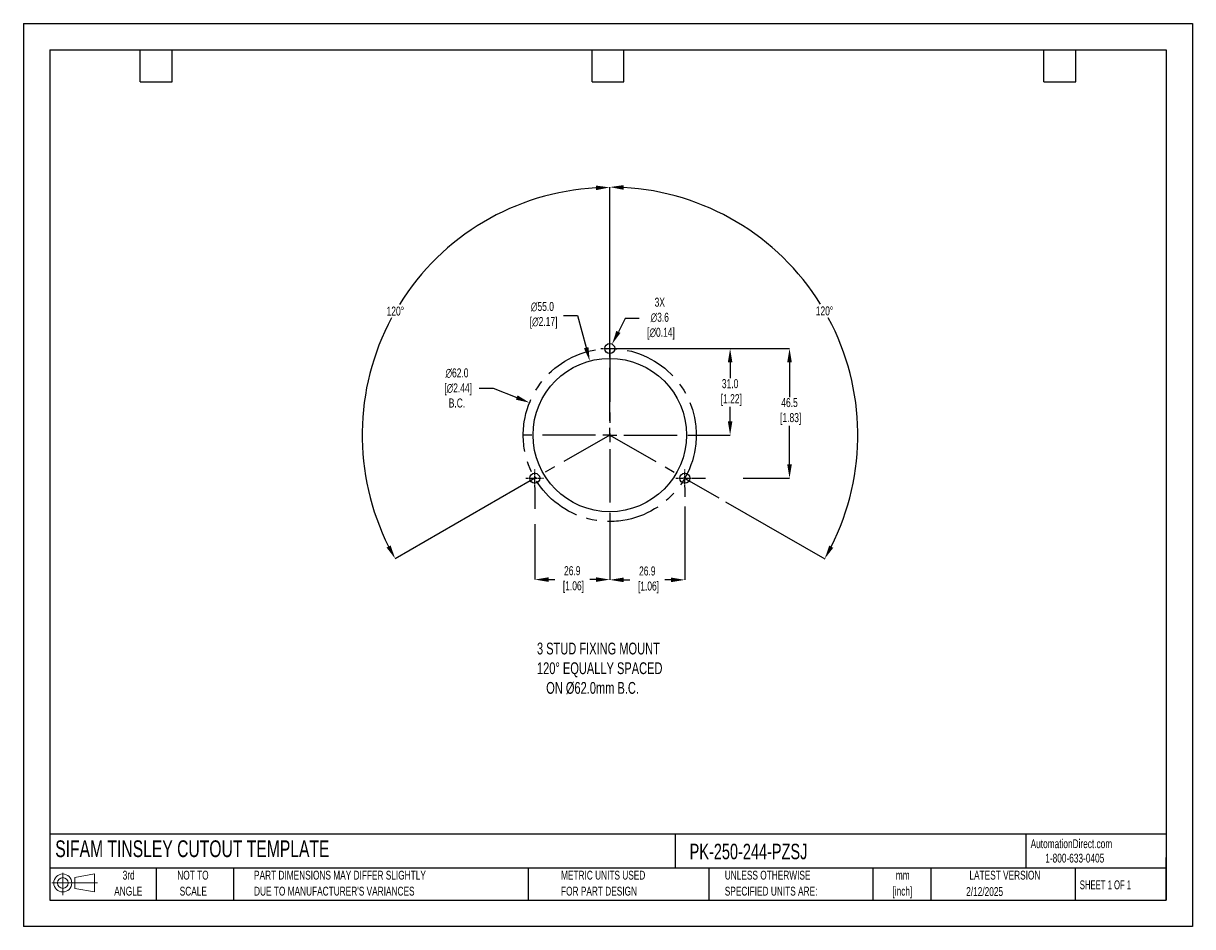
# Model space of a CAD drawing. Header units: millimetres. Extents: x 0 to 419, y 0 to 324.
import ezdxf

# ---------------------------------------------------------------- set-up
doc = ezdxf.new("R2010")
doc.units = ezdxf.units.MM
doc.header["$LTSCALE"] = 1.5
doc.header["$PDSIZE"] = -1
doc.linetypes.add('CENTERX2', pattern=[20.32, 12.7, -2.54, 2.54, -2.54])
for name, color, linetype in [('1', 7, 'Continuous'), ('CENTER', 40, 'CENTERX2'), ('SLD-DEFPOINTS', 7, 'Continuous')]:
    doc.layers.add(name, color=color, linetype=linetype)
doc.layers.add('DIMENSIONS', color=140, linetype='Continuous', lineweight=25)
doc.layers.add('TEXT', color=140, linetype='Continuous', lineweight=25)
doc.styles.add('SLDTEXTSTYLE0', font='TXT', dxfattribs={"width": 0.7})
doc.styles.add('SLDTEXTSTYLE1', font='TXT', dxfattribs={"width": 0.65})
doc.dimstyles.new('SLDDIMSTYLE0', dxfattribs={"dimtxt": 3.237012, "dimasz": 4.953, "dimexe": 0, "dimexo": 0.0625, "dimgap": 0.809253, "dimtad": 0, "dimtih": 1, "dimtoh": 1, "dimrnd": 1e-09, "dimzin": 12, "dimdsep": 46, "dimtxsty": 'SLDTEXTSTYLE0', "dimsah": 1, "dimcen": 0, "dimadec": 0, "dimazin": 3, "dimtfac": 1, "dimtofl": 0, "dimtmove": 0, "dimatfit": 3, "dimfxl": 0, "dimfrac": 2, "dimtolj": 1, "dimtzin": 12, "dimarcsym": 0})

# ---------------------------------------------------------------- blocks, each defined once
blk = doc.blocks.new('Block11')
at = {"color": 7, "linetype": 'Continuous', "lineweight": 18}
for p, q in [((0, 4.32), (16.31, 4.32)), ((3.88, 7.97), (3.88, 0)), ((8.22, 6.25), (15.26, 7.55)), ((8.22, 2.39), (8.22, 6.25)), ((15.26, 7.55), (15.26, 1.1)), ((8.22, 2.39), (15.26, 1.1))]:
    blk.add_line(p, q, dxfattribs=at)
for radius in [3.23, 1.93]:
    blk.add_circle((3.88, 4.32), radius, dxfattribs=at)
blk = doc.blocks.new('Block12')
at = {"layer": 'SLD-DEFPOINTS'}
blk.add_blockref('Block11', (0, 0), dxfattribs=at)
blk = doc.blocks.new('SW_NOTE_0_1')
at = {"layer": 'TEXT', "color": 0, "linetype": 'CENTERX2', "lineweight": 18, "char_height": 3.175, "attachment_point": 2, "style": 'SLDTEXTSTYLE0'}
for s, insert in [('mm', (4.27, 4.09)), ('[inch]', (4.14, -1.64))]:
    blk.add_mtext(s, dxfattribs=dict(at, insert=insert))
blk = doc.blocks.new('SW_NOTE_0_2')
at = {"layer": 'TEXT', "color": 0, "linetype": 'CENTERX2', "lineweight": 18, "char_height": 3.175, "attachment_point": 1, "style": 'SLDTEXTSTYLE0'}
for s, insert in [('UNLESS OTHERWISE', (0, 4.09)), ('SPECIFIED UNITS ARE:', (0, -1.64))]:
    blk.add_mtext(s, dxfattribs=dict(at, insert=insert))
blk = doc.blocks.new('SW_NOTE_0_3')
at = {"layer": 'TEXT', "color": 0, "linetype": 'CENTERX2', "lineweight": 18, "char_height": 3.175, "attachment_point": 1, "style": 'SLDTEXTSTYLE0'}
for s, insert in [('PART DIMENSIONS MAY DIFFER SLIGHTLY', (0, 4.09)), ("DUE TO MANUFACTURER'S VARIANCES", (0, -1.64))]:
    blk.add_mtext(s, dxfattribs=dict(at, insert=insert))
blk = doc.blocks.new('SW_NOTE_0_4')
at = {"layer": 'TEXT', "color": 0, "linetype": 'CENTERX2', "lineweight": 18, "char_height": 3.175, "attachment_point": 2, "style": 'SLDTEXTSTYLE0'}
for s, insert in [('NOT TO', (7.89, 4.09)), ('SCALE', (8.03, -1.64))]:
    blk.add_mtext(s, dxfattribs=dict(at, insert=insert))
blk = doc.blocks.new('SW_NOTE_0_5')
at = {"layer": 'TEXT', "color": 0, "linetype": 'CENTERX2', "lineweight": 18, "char_height": 3.175, "attachment_point": 2, "style": 'SLDTEXTSTYLE0'}
for s, insert in [('3rd', (3.47, 4.09)), ('ANGLE', (3.33, -1.64))]:
    blk.add_mtext(s, dxfattribs=dict(at, insert=insert))
blk = doc.blocks.new('SW_NOTE_0_6')
at = {"layer": 'TEXT', "color": 0, "linetype": 'CENTERX2', "lineweight": 18, "char_height": 3.175, "attachment_point": 1, "style": 'SLDTEXTSTYLE0'}
for s, insert in [('METRIC UNITS USED', (0, 4.09)), ('FOR PART DESIGN', (0, -1.64))]:
    blk.add_mtext(s, dxfattribs=dict(at, insert=insert))
blk = doc.blocks.new('SW_CENTERMARKSYMBOL_0')
at = {"layer": 'CENTER', "color": 0}
for p, q in [((0, 5.08), (0, 31.2)), ((-5.08, 0), (-31.2, 0)), ((0, 0), (-2.54, 0)), ((0, 0), (0, 2.54)), ((0, 0), (0, -2.54)), ((0, 0), (2.54, 0)), ((5.08, 0), (31.2, 0)), ((0, -5.08), (0, -31.2))]:
    blk.add_line(p, q, dxfattribs=at)
blk = doc.blocks.new('*D22')
at = {"layer": 'Defpoints', "color": 0}
for p in [(203.02, 202.8), (217.35, 149.7)]:
    blk.add_point(p, dxfattribs=at)
at = {"layer": 'DIMENSIONS', "color": 0, "lineweight": -2}
for p, q in [((193.65, 219.17), (198.61, 219.17)), ((198.61, 219.17), (201.73, 207.59))]:
    blk.add_line(p, q, dxfattribs=at)
at = {"layer": 'DIMENSIONS', "color": 0}
blk.add_solid([(202.53, 207.8), (200.93, 207.37), (203.02, 202.8)], dxfattribs=at)
at = {"layer": 'DIMENSIONS', "color": 0, "insert": (186.05, 219.17), "char_height": 3.237, "attachment_point": 5, "style": 'SLDTEXTSTYLE0'}
blk.add_mtext('\\A1;∅55.0\\P [∅2.17]', dxfattribs=at)
blk = doc.blocks.new('*D25')
at = {"layer": 'Defpoints', "color": 0}
for p in [(181.43, 187.85), (238.94, 164.66)]:
    blk.add_point(p, dxfattribs=at)
at = {"layer": 'DIMENSIONS', "color": 0, "lineweight": -2}
for p, q in [((163.4, 193.12), (168.36, 193.12)), ((168.36, 193.12), (176.84, 189.7))]:
    blk.add_line(p, q, dxfattribs=at)
at = {"layer": 'DIMENSIONS', "color": 0}
blk.add_solid([(177.15, 190.47), (176.53, 188.93), (181.43, 187.85)], dxfattribs=at)
at = {"layer": 'DIMENSIONS', "color": 0, "insert": (155.42, 193.12), "char_height": 3.237, "attachment_point": 5, "style": 'SLDTEXTSTYLE0'}
blk.add_mtext('\\A1;∅62.0\\P [∅2.44]\\PB.C.', dxfattribs=at)
blk = doc.blocks.new('*D26')
at = {"layer": 'Defpoints', "color": 0}
for p in [(210.19, 207.25), (240.28, 160.75), (274.62, 160.75)]:
    blk.add_point(p, dxfattribs=at)
at = {"layer": 'DIMENSIONS', "color": 0, "lineweight": -2}
for p, q in [((210.25, 207.25), (274.62, 207.25)), ((274.62, 202.3), (274.62, 189.85)), ((274.62, 165.71), (274.62, 179.6)), ((240.34, 160.75), (244.5, 160.75)), ((258, 160.75), (274.62, 160.75))]:
    blk.add_line(p, q, dxfattribs=at)
at = {"layer": 'DIMENSIONS', "color": 0}
for points in [[(273.8, 202.3), (275.45, 202.3), (274.62, 207.25)], [(273.8, 165.71), (275.45, 165.71), (274.62, 160.75)]]:
    blk.add_solid(points, dxfattribs=at)
at = {"layer": 'DIMENSIONS', "color": 0, "insert": (274.62, 184.72), "char_height": 3.237, "attachment_point": 5, "style": 'SLDTEXTSTYLE0'}
blk.add_mtext('\\A1;46.5\\P [1.83]', dxfattribs=at)
blk = doc.blocks.new('*D27')
at = {"layer": 'Defpoints', "color": 0}
for p in [(210.19, 207.25), (241.38, 176.25), (253.32, 176.25)]:
    blk.add_point(p, dxfattribs=at)
at = {"layer": 'DIMENSIONS', "color": 0, "lineweight": -2}
for p, q in [((210.25, 207.25), (248.45, 207.25)), ((251.49, 207.25), (253.32, 207.25)), ((253.32, 202.3), (253.32, 196.62)), ((253.32, 181.21), (253.32, 186.37)), ((241.44, 176.25), (253.32, 176.25))]:
    blk.add_line(p, q, dxfattribs=at)
at = {"layer": 'DIMENSIONS', "color": 0}
for points in [[(252.5, 202.3), (254.15, 202.3), (253.32, 207.25)], [(252.5, 181.21), (254.15, 181.21), (253.32, 176.25)]]:
    blk.add_solid(points, dxfattribs=at)
at = {"layer": 'DIMENSIONS', "color": 0, "insert": (253.32, 191.49), "char_height": 3.237, "attachment_point": 5, "style": 'SLDTEXTSTYLE0'}
blk.add_mtext('\\A1;31.0\\P [1.22]', dxfattribs=at)
blk = doc.blocks.new('*D31')
at = {"layer": 'Defpoints', "color": 0}
for p in [(153.14, 244.27), (210.19, 207.25), (210.19, 176.25), (210.19, 176.25), (181.73, 159.86)]:
    blk.add_point(p, dxfattribs=at)
at = {"layer": 'DIMENSIONS', "color": 0, "lineweight": -2}
for p, q in [((210.19, 207.32), (210.19, 265.03)), ((181.67, 159.82), (133.27, 131.93))]:
    blk.add_line(p, q, dxfattribs=at)
for start, end in [(93.1972, 148.1485), (151.7693, 206.7537)]:
    blk.add_arc((210.19, 176.25), 88.77, start, end, dxfattribs=at)
at = {"layer": 'DIMENSIONS', "color": 0}
for points in [[(205.21, 265.71), (205.26, 264.06), (210.19, 265.03)], [(131.64, 136.68), (130.19, 135.9), (133.27, 131.93)]]:
    blk.add_solid(points, dxfattribs=at)
at = {"layer": 'DIMENSIONS', "color": 0, "insert": (133.33, 220.67), "char_height": 3.237, "attachment_point": 5, "style": 'SLDTEXTSTYLE0'}
blk.add_mtext('\\A1;120°', dxfattribs=at)
blk = doc.blocks.new('*D32')
at = {"layer": 'Defpoints', "color": 0}
for p in [(210.19, 207.25), (297.74, 191.74), (210.19, 176.25), (210.19, 176.25), (238.64, 159.86)]:
    blk.add_point(p, dxfattribs=at)
at = {"layer": 'DIMENSIONS', "color": 0, "lineweight": -2}
for p, q in [((210.19, 207.32), (210.19, 265.16)), ((238.7, 159.82), (249.27, 153.74)), ((251.7, 152.33), (287.22, 131.87))]:
    blk.add_line(p, q, dxfattribs=at)
for start, end in [(31.8486, 86.8077), (333.2414, 28.2334)]:
    blk.add_arc((210.19, 176.25), 88.91, start, end, dxfattribs=at)
at = {"layer": 'DIMENSIONS', "color": 0}
for points in [[(215.11, 264.2), (215.16, 265.85), (210.19, 265.16)], [(290.3, 135.83), (288.85, 136.62), (287.22, 131.87)]]:
    blk.add_solid(points, dxfattribs=at)
at = {"layer": 'DIMENSIONS', "color": 0, "insert": (287.16, 220.74), "char_height": 3.237, "attachment_point": 5, "style": 'SLDTEXTSTYLE0'}
blk.add_mtext('\\A1;120°', dxfattribs=at)
blk = doc.blocks.new('*D33')
at = {"layer": 'Defpoints', "color": 0}
for p in [(209.36, 205.65), (211.01, 208.85)]:
    blk.add_point(p, dxfattribs=at)
at = {"layer": 'DIMENSIONS', "color": 0, "lineweight": -2}
for p, q in [((215.74, 218), (213.29, 213.25)), ((220.69, 218), (215.74, 218))]:
    blk.add_line(p, q, dxfattribs=at)
at = {"layer": 'DIMENSIONS', "color": 0}
blk.add_solid([(212.55, 213.63), (214.02, 212.87), (211.01, 208.85)], dxfattribs=at)
at = {"layer": 'DIMENSIONS', "color": 0, "insert": (228.11, 218), "char_height": 3.237, "attachment_point": 5, "style": 'SLDTEXTSTYLE0'}
blk.add_mtext('\\A1;3X\\P∅3.6\\P [∅0.14]', dxfattribs=at)
blk = doc.blocks.new('*D35')
at = {"layer": 'Defpoints', "color": 0}
for p in [(183.29, 157.56), (210.19, 145.06), (210.19, 124.43)]:
    blk.add_point(p, dxfattribs=at)
at = {"layer": 'DIMENSIONS', "color": 0, "lineweight": -2}
for p, q in [((183.29, 157.5), (183.29, 149.85)), ((183.29, 144.33), (183.29, 124.43)), ((210.19, 145), (210.19, 124.43)), ((188.24, 124.43), (190.45, 124.43)), ((205.23, 124.43), (203.02, 124.43))]:
    blk.add_line(p, q, dxfattribs=at)
at = {"layer": 'DIMENSIONS', "color": 0}
for points in [[(188.24, 125.26), (188.24, 123.61), (183.29, 124.43)], [(205.23, 125.26), (205.23, 123.61), (210.19, 124.43)]]:
    blk.add_solid(points, dxfattribs=at)
at = {"layer": 'DIMENSIONS', "color": 0, "insert": (196.74, 124.43), "char_height": 3.237, "attachment_point": 5, "style": 'SLDTEXTSTYLE0'}
blk.add_mtext('\\A1;26.9\\P [1.06]', dxfattribs=at)
blk = doc.blocks.new('*D36')
at = {"layer": 'Defpoints', "color": 0}
for p in [(237.09, 157.56), (210.19, 145.06), (210.19, 124.33)]:
    blk.add_point(p, dxfattribs=at)
at = {"layer": 'DIMENSIONS', "color": 0, "lineweight": -2}
for p, q in [((237.09, 157.5), (237.09, 154.09)), ((237.09, 150.67), (237.09, 124.33)), ((210.19, 145), (210.19, 124.33)), ((215.14, 124.33), (217.35, 124.33)), ((232.13, 124.33), (229.92, 124.33))]:
    blk.add_line(p, q, dxfattribs=at)
at = {"layer": 'DIMENSIONS', "color": 0}
for points in [[(215.14, 125.16), (215.14, 123.51), (210.19, 124.33)], [(232.13, 125.16), (232.13, 123.51), (237.09, 124.33)]]:
    blk.add_solid(points, dxfattribs=at)
at = {"layer": 'DIMENSIONS', "color": 0, "insert": (223.64, 124.33), "char_height": 3.237, "attachment_point": 5, "style": 'SLDTEXTSTYLE0'}
blk.add_mtext('\\A1;26.9\\P [1.06]', dxfattribs=at)

msp = doc.modelspace()

# ---------------------------------------------------------------- linework, layer by layer
at = {"color": 7, "linetype": 'Continuous'}
for p, q in [((0.004, 323.854), (0.004, 0.004)), ((0.004, 323.854), (419.104, 323.854)), ((419.104, 323.854), (419.104, 0.004)), ((419.104, 0.004), (0.004, 0.004))]:
    msp.add_line(p, q, dxfattribs=at)
at = {"layer": '1', "color": 1}
for centre, radius in [((210.185, 207.254), 1.8), ((210.185, 176.254), 27.5), ((183.285, 160.754), 1.8), ((237.085, 160.754), 1.8)]:
    msp.add_circle(centre, radius, dxfattribs=at)
at = {"layer": 'CENTER', "ltscale": 0.05}
for p, q in [((210.185, 204.064), (210.185, 210.444)), ((206.995, 207.254), (213.375, 207.254)), ((183.285, 157.564), (183.285, 163.944)), ((237.085, 157.564), (237.085, 163.944)), ((180.095, 160.754), (186.475, 160.754)), ((233.895, 160.754), (240.275, 160.754))]:
    msp.add_line(p, q, dxfattribs=at)
at = {"layer": 'CENTER'}
for p, q in [((210.185, 207.254), (210.185, 176.254)), ((210.185, 176.254), (181.726, 159.855)), ((210.185, 176.254), (238.645, 159.855))]:
    msp.add_line(p, q, dxfattribs=at)
msp.add_circle((210.185, 176.254), 31, dxfattribs=at)
at = {"layer": 'TEXT'}
for p, q in [((9.525, 314.325), (409.575, 314.325)), ((9.525, 314.325), (9.525, 9.525)), ((41.91, 302.895), (41.91, 314.325)), ((53.34, 302.895), (53.34, 314.325)), ((203.835, 302.895), (203.835, 314.325)), ((215.265, 302.895), (215.265, 314.325)), ((365.76, 302.895), (365.76, 314.325)), ((377.19, 302.895), (377.19, 314.325)), ((409.575, 314.325), (409.575, 9.525)), ((41.91, 302.895), (53.34, 302.895)), ((203.835, 302.895), (215.265, 302.895)), ((365.76, 302.895), (377.19, 302.895)), ((409.575, 33.189), (9.525, 33.189)), ((233.638, 33.189), (233.638, 20.955)), ((359.363, 33.189), (359.363, 20.955)), ((409.575, 9.525), (409.575, 24.765)), ((409.575, 20.955), (9.525, 20.955)), ((47.625, 20.955), (47.625, 9.525)), ((75.317, 20.955), (75.317, 9.525)), ((180.97, 20.955), (180.97, 9.525)), ((245.67, 20.955), (245.67, 9.525)), ((304.536, 20.955), (304.536, 9.525)), ((325.218, 20.955), (325.218, 9.525)), ((377.023, 20.955), (377.023, 9.525)), ((9.525, 9.525), (409.575, 9.525))]:
    msp.add_line(p, q, dxfattribs=at)

# ---------------------------------------------------------------- block references
at = {"layer": 'CENTER'}
msp.add_blockref('SW_CENTERMARKSYMBOL_0', (210.185, 176.254), dxfattribs=at)
at = {"layer": 'SLD-DEFPOINTS'}
msp.add_blockref('Block12', (10.257, 11.331), dxfattribs=at)
at = {"layer": 'TEXT', "linetype": 'CENTERX2', "lineweight": 18}
for name, p in [('SW_NOTE_0_5', (34.271, 15.953)), ('SW_NOTE_0_4', (52.886, 15.953)), ('SW_NOTE_0_3', (82.679, 15.953)), ('SW_NOTE_0_6', (192.718, 15.953)), ('SW_NOTE_0_2', (251.412, 15.953)), ('SW_NOTE_0_1', (310.929, 15.949))]:
    msp.add_blockref(name, p, dxfattribs=at)

# ---------------------------------------------------------------- texts
at = {"layer": 'DIMENSIONS', "insert": (184.096, 101.825), "char_height": 4.23333, "attachment_point": 1, "style": 'SLDTEXTSTYLE0'}
msp.add_mtext_dynamic_manual_height_columns('3 STUD FIXING MOUNT\\P120%%D EQUALLY SPACED\\P   ON %%C62.0mm B.C.', width=99.50754, gutter_width=21.167, heights=[0], dxfattribs=at)
at = {"layer": 'TEXT', "linetype": 'CENTERX2', "lineweight": 25, "attachment_point": 1, "style": 'SLDTEXTSTYLE0'}
for s, insert, char_height in [('SIFAM TINSLEY CUTOUT TEMPLATE', (11.42, 30.931), 6), ('PK-250-244-PZSJ', (238.812, 29.714), 5.55625)]:
    msp.add_mtext(s, dxfattribs=dict(at, insert=insert, char_height=char_height))
at = {"layer": 'TEXT', "linetype": 'CENTERX2', "lineweight": 18, "char_height": 3.175}
for s, insert, attachment_point, style in [('AutomationDirect.com', (361.042, 31.315), 1, 'SLDTEXTSTYLE0'), ('1-800-633-0405', (366.287, 26.156), 1, 'SLDTEXTSTYLE0'), ('LATEST VERSION', (351.828, 20.046), 2, 'SLDTEXTSTYLE0'), ('2/12/2025', (344.552, 14.161), 2, 'SLDTEXTSTYLE0'), ('SHEET 1 OF 1', (378.662, 16.577), 1, 'SLDTEXTSTYLE1')]:
    msp.add_mtext(s, dxfattribs=dict(at, insert=insert, attachment_point=attachment_point, style=style))

# ---------------------------------------------------------------- dimensions: what is measured, and where the dimension line sits
at = {"layer": 'DIMENSIONS'}
for base, line1, picture, middle in [((153.144, 244.273), ((210.185, 176.254), (181.726, 159.855)), '*D31', (133.326, 220.673)), ((297.735, 191.743), ((210.185, 176.254), (238.645, 159.855)), '*D32', (287.164, 220.742))]:
    dim = msp.add_angular_dim_2l(base=base, line1=line1, line2=((210.185, 207.254), (210.185, 176.254)), dimstyle='SLDDIMSTYLE0', dxfattribs=at)
    dim.commit()
    dim.dimension.update_dxf_attribs({"geometry": picture, "text_midpoint": middle})
for p1, p2, text, picture, middle in [((217.349, 149.703), (203.021, 202.804), '<>\\P[]', '*D22', (186.046, 219.168)), ((238.936, 164.66), (181.435, 187.847), '<>\\P[]\\PB.C.', '*D25', (155.42, 193.121))]:
    dim = msp.add_diameter_dim_2p(p1=p1, p2=p2, text=text, dimstyle='SLDDIMSTYLE0', override={"dimdec": 1, "dimzin": 4}, dxfattribs=at)
    dim.commit()
    dim.dimension.update_dxf_attribs({"geometry": picture, "text_midpoint": middle, "dimtype": 163})
dim = msp.add_diameter_dim_2p(p1=(209.359, 205.655), p2=(211.012, 208.853), text='3X\\P<>\\P[]', dimstyle='SLDDIMSTYLE0', dxfattribs=at)
dim.commit()
dim.dimension.update_dxf_attribs({"geometry": '*D33', "text_midpoint": (228.112, 218.002), "dimtype": 163})
dim = msp.add_linear_dim(base=(274.624, 160.754), p1=(210.185, 207.254), p2=(240.275, 160.754), angle=90, text='<>\\P[]', dimstyle='SLDDIMSTYLE0', dxfattribs=at)
dim.commit()
dim.dimension.update_dxf_attribs({"geometry": '*D26', "text_midpoint": (274.624, 184.724), "dimtype": 160})
dim = msp.add_linear_dim(base=(253.322, 176.254), p1=(210.185, 207.254), p2=(241.381, 176.254), angle=90, text='<>\\P[]', dimstyle='SLDDIMSTYLE0', override={"dimdec": 1, "dimzin": 4}, dxfattribs=at)
dim.commit()
dim.dimension.update_dxf_attribs({"geometry": '*D27', "text_midpoint": (253.322, 191.493), "dimtype": 160})
for base, p1, picture, middle in [((210.185, 124.432), (183.285, 157.564), '*D35', (196.735, 124.432)), ((210.185, 124.333), (237.085, 157.564), '*D36', (223.635, 124.333))]:
    dim = msp.add_linear_dim(base=base, p1=p1, p2=(210.185, 145.058), text='<>\\P[]', dimstyle='SLDDIMSTYLE0', dxfattribs=at)
    dim.commit()
    dim.dimension.update_dxf_attribs({"geometry": picture, "text_midpoint": middle})

doc.saveas('drawing.dxf')
